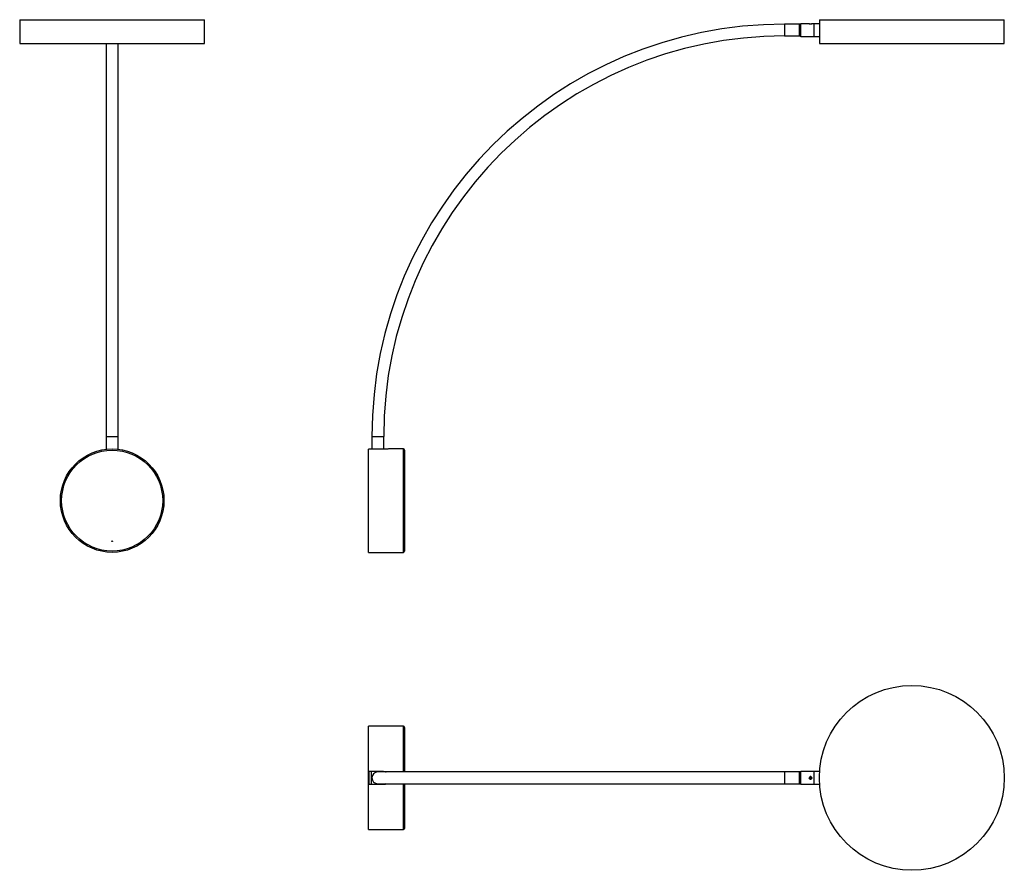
# Model space of a CAD drawing. Header units: millimetres. Extents: x 1499 to 2830, y 1913 to 3064.
import ezdxf

# ---------------------------------------------------------------- set-up
doc = ezdxf.new("R2010")
doc.units = ezdxf.units.MM
doc.header["$LTSCALE"] = 10

msp = doc.modelspace()

# ---------------------------------------------------------------- linework, layer by layer
at = {"color": 7, "linetype": 'Continuous', "lineweight": 25}
for p, q in [((1498.9, 3064), (1498.9, 3032)), ((1498.9, 3064), (1748.9, 3064)), ((1748.9, 3032), (1748.9, 3064)), ((2580, 3064), (2580, 3058.7)), ((2580, 3064), (2830, 3064)), ((2830, 3032), (2830, 3064)), ((2553, 3058), (2533, 3058)), ((2533, 3058), (2533, 3042)), ((2555, 3058.5), (2553, 3058)), ((2553, 3058), (2553, 3042)), ((2553, 3050), (2553, 3058)), ((2553, 3042), (2553, 3050)), ((2566.3, 3058.5), (2555, 3058.5)), ((2555, 3050), (2555, 3058.5)), ((2555, 3041.5), (2555, 3050)), ((2566.4, 3058.5), (2569.6, 3058.5)), ((2567.5, 3058.3), (2568.5, 3058.3)), ((2573, 3058.5), (2569.6, 3058.5)), ((2580, 3058.5), (2573, 3058.5)), ((2573, 3050), (2573, 3058.5)), ((2573, 3050), (2573, 3058.5)), ((2573, 3041.5), (2573, 3050)), ((2573, 3041.5), (2573, 3050)), ((2533, 3042), (2553, 3042)), ((2553, 3042), (2555, 3041.5)), ((2555, 3041.5), (2573, 3041.5)), ((2573, 3041.5), (2580, 3041.5)), ((2580, 3041.5), (2580, 3032)), ((1498.9, 3032), (1748.9, 3032)), ((1615.9, 3032), (1615.9, 2500)), ((1631.9, 2500), (1631.9, 3032)), ((2580, 3032), (2830, 3032)), ((1615.9, 2500), (1615.9, 2483)), ((1615.9, 2500), (1631.9, 2500)), ((1631.9, 2483), (1631.9, 2500)), ((1975, 2500), (1975, 2482.9)), ((1975, 2500), (1991, 2500)), ((1991, 2482.9), (1991, 2500)), ((1970.3, 2343.5), (1970.3, 2482.9)), ((1990.2, 2482.9), (1970.3, 2482.9)), ((2017.6, 2483.5), (1999.1, 2483.5)), ((2017.6, 2343.5), (2017.6, 2483.5)), ((2019.3, 2481.8), (2019.3, 2345.2)), ((2019.5, 2358.9), (2019.3, 2358.9)), ((2019.3, 2358.1), (2019.5, 2358.1)), ((2019.5, 2358.5), (2019.5, 2358.9)), ((2019.5, 2358.1), (2019.5, 2358.5)), ((1970.3, 2343.5), (2017.6, 2343.5)), ((2017.6, 2108.4), (1970.3, 2108.4)), ((1970.3, 2047.4), (1970.3, 2108.4)), ((2017.6, 2046.4), (2017.6, 2108.4)), ((2019.3, 2106.7), (2019.3, 2046.4)), ((1970.3, 2047.4), (1990.2, 2047.4)), ((1970.3, 2029.4), (1970.3, 2047.4)), ((1971.5, 2029.4), (1971.5, 2047.4)), ((1974.3, 2029.4), (1974.3, 2047.4)), ((2533, 2046.4), (1983, 2046.4)), ((2553, 2046.4), (2533, 2046.4)), ((2533, 2046.4), (2533, 2038.4)), ((2533, 2038.4), (2533, 2030.4)), ((2555, 2046.9), (2553, 2046.4)), ((2553, 2046.4), (2553, 2038.4)), ((2553, 2030.4), (2553, 2046.4)), ((2553, 2038.4), (2553, 2030.4)), ((2573, 2046.9), (2555, 2046.9)), ((2555, 2029.9), (2555, 2046.9)), ((2568.1, 2039.5), (2567, 2039)), ((2567, 2037.8), (2567, 2039)), ((2567, 2037.8), (2567.9, 2037.2)), ((2567.9, 2037.2), (2569, 2037.7)), ((2568.1, 2039.5), (2569, 2038.9)), ((2569, 2038.9), (2569, 2037.7)), ((2580.3, 2046.9), (2573, 2046.9)), ((2573, 2029.9), (2573, 2046.9)), ((2573, 2029.9), (2573, 2046.9)), ((1970.3, 1968.4), (1970.3, 2029.4)), ((1990.2, 2029.4), (1970.3, 2029.4)), ((1983, 2030.4), (2533, 2030.4)), ((2017.6, 1968.4), (2017.6, 2030.4)), ((2019.3, 2030.4), (2019.3, 1970.1)), ((2533, 2030.4), (2553, 2030.4)), ((2553, 2030.4), (2555, 2029.9)), ((2555, 2029.9), (2573, 2029.9)), ((2573, 2029.9), (2580.3, 2029.9)), ((1970.3, 1968.4), (2017.6, 1968.4))]:
    msp.add_line(p, q, dxfattribs=at)
for centre, radius in [((1623.9, 2413.5), 70), ((1623.9, 2413.5), 68.3), ((1623.9, 2358.5), 0.39), ((2705, 2038.4), 125), ((2568, 2038.4), 1.61)]:
    msp.add_circle(centre, radius, dxfattribs=at)
for centre, radius, start, end in [((2533, 2500), 558, 90, 180), ((2533, 2500), 542, 90, 180), ((2017.6, 2481.8), 1.7, 360, 90), ((2017.6, 2345.2), 1.7, 270, 0), ((2017.6, 2106.7), 1.7, 0, 90), ((1983, 2038.4), 8, 90, 180), ((1983, 2038.4), 8, 180, 270), ((2568, 2038.4), 2, 76.3468, 103.6532), ((2568, 2038.4), 2, 256.3468, 283.6532), ((2017.6, 1970.1), 1.7, 270, 0)]:
    msp.add_arc(centre, radius, start, end, dxfattribs=at)
for points, knots in [([(2566.5, 3058.5), (2566.5, 3058.5), (2566.4, 3058.5), (2566.3, 3058.5), (2566.3, 3058.5)], [0, 0, 0, 0, 0.354981, 1, 1, 1, 1]), ([(2569.6, 3058.5), (2569.6, 3058.5), (2569.6, 3058.5), (2569.5, 3058.5), (2569.5, 3058.5)], [0, 0, 0, 0, 0.540162, 1, 1, 1, 1]), ([(2580, 3058.7), (2580, 3058.7), (2580, 3058.8), (2580, 3058.3), (2580.1, 3056.9), (2580.2, 3054.7), (2580.3, 3052.3), (2580.3, 3050.7), (2580.3, 3050)], [0, 0, 0, 0, 0.0045455, 0.2187507, 0.4329528, 0.6475962, 0.86244, 1, 1, 1, 1]), ([(2580.3, 3050), (2580.3, 3049.1), (2580.3, 3047.1), (2580.2, 3044.6), (2580.1, 3042.6), (2580, 3041.5), (2580, 3041.5), (2580, 3041.5)], [0, 0, 0, 0, 0.21449, 0.428967, 0.643766, 0.858775, 1, 1, 1, 1]), ([(1999.1, 2483.5), (1999.1, 2483.5), (1999.2, 2483.5), (1998.4, 2483.4), (1996.7, 2483.2), (1994.2, 2483), (1991.9, 2482.9), (1990.5, 2482.9), (1990.2, 2482.9)], [0, 0, 0, 0, 0.071519, 0.284308, 0.497714, 0.712658, 0.927685, 1, 1, 1, 1]), ([(1990.2, 2047.4), (1991.2, 2047.3), (1992.6, 2047.2), (1993.8, 2046.5), (1994.1, 2046.4)], [0, 0, 0, 0, 0.744372, 1, 1, 1, 1]), ([(2566.3, 2038.4), (2566.4, 2038.5), (2566.4, 2038.9), (2566.7, 2039.4), (2567.1, 2039.8), (2567.6, 2040), (2568.2, 2040), (2568.7, 2039.9), (2569.2, 2039.6), (2569.5, 2039.1), (2569.7, 2038.6), (2569.6, 2038), (2569.4, 2037.5), (2569.1, 2037.1), (2568.6, 2036.8), (2568, 2036.7), (2567.5, 2036.8), (2567, 2037), (2566.6, 2037.4), (2566.4, 2037.9), (2566.4, 2038.2), (2566.3, 2038.4)], [0, 0, 0, 0, 0.053007, 0.105991, 0.159582, 0.21362, 0.266984, 0.319599, 0.372559, 0.426411, 0.48033, 0.533396, 0.586023, 0.639268, 0.693267, 0.746983, 0.799784, 0.852481, 0.906029, 0.960071, 1, 1, 1, 1]), ([(1994.3, 2030.4), (1994.2, 2030.3), (1993.4, 2029.7), (1991.9, 2029.4), (1990.5, 2029.4), (1990.2, 2029.4)], [0, 0, 0, 0, 0.040211, 0.758451, 1, 1, 1, 1])]:
    msp.add_open_spline(points, degree=3, knots=knots, dxfattribs=at)

doc.saveas('drawing.dxf')
